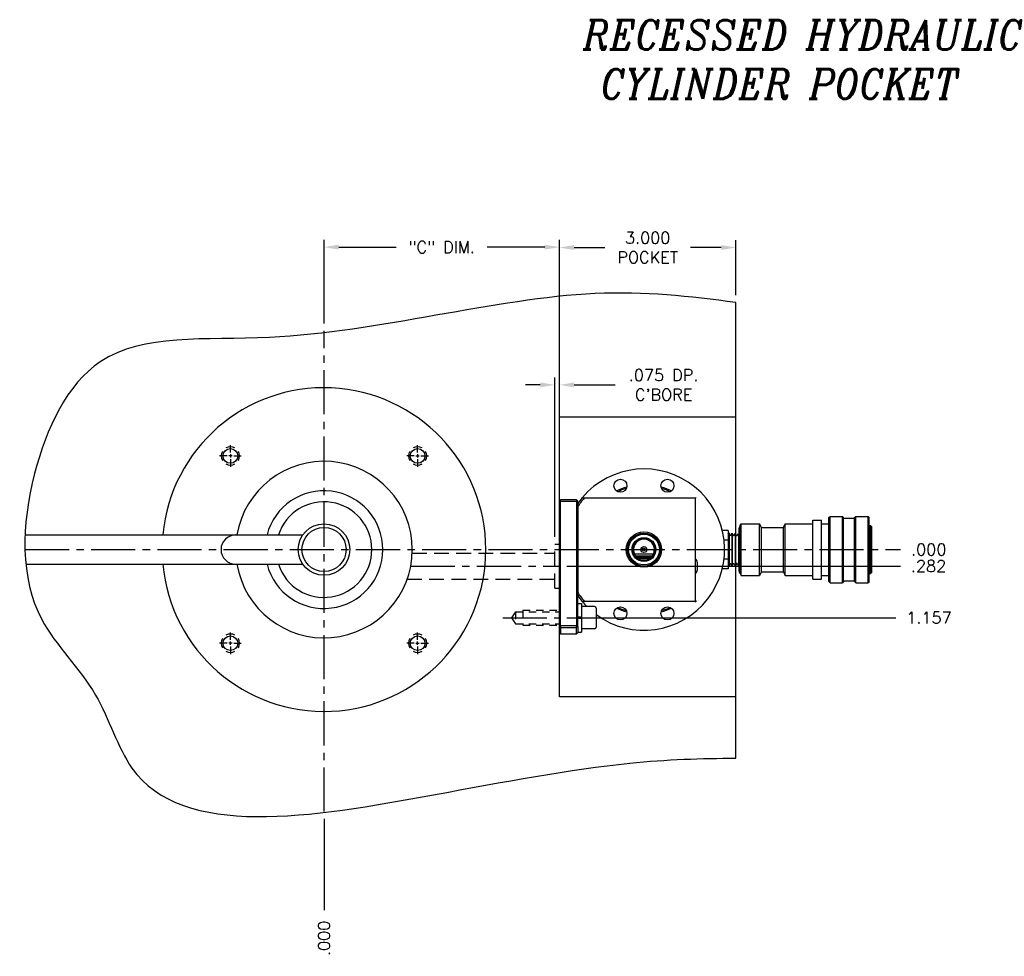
# Model space of a CAD drawing. Extents: x -79 to 56, y -28 to 58.
# Tile 22 of 23: x 14 to 31, y 37 to 53. Entities that reach past the tile are written whole.
import ezdxf

# ---------------------------------------------------------------- set-up
doc = ezdxf.new("R2010")
doc.units = 0
doc.header["$MEASUREMENT"] = 0
for name, pattern in [('CENTER2', [1.125, 0.75, -0.125, 0.125, -0.125]), ('HIDDEN', [0.375, 0.25, -0.125]), ('HIDDEN2', [0.1875, 0.125, -0.0625])]:
    doc.linetypes.add(name, pattern=pattern)
doc.layers.get('DEFPOINTS').update_dxf_attribs({"linetype": 'CONTINUOUS'})
for name, color, linetype in [('BORE_HIDDEN', 1, 'HIDDEN'), ('CP_TAPS_CENTER', 1, 'CENTER2'), ('CP_TAPS_HIDDEN', 1, 'HIDDEN2'), ('DIMENSIONS', 4, 'CONTINUOUS'), ('DSCV_BORE_CENTER', 22, 'CENTER2'), ('DSCV_BORE_SOLID', 1, 'CONTINUOUS'), ('HYD_FITTING', 4, 'CONTINUOUS'), ('NP_SHAPE_SOLID', 6, 'CONTINUOUS'), ('SCV200_BORE_TAPS_SOLID', 1, 'CONTINUOUS'), ('SCV_HYD_CYL_SHAPE', 3, 'CONTINUOUS')]:
    doc.layers.add(name, color=color, linetype=linetype)
doc.layers.add('Visible (ANSI)', color=7, linetype='CONTINUOUS', lineweight=50)
doc.styles.add('ITALIC', font='italic.shx')
doc.styles.add('ROMANS', font='romans.shx')
doc.dimstyles.new('CATALOG', dxfattribs={"dimscale": 2, "dimtxt": 0.1, "dimasz": 0.125, "dimexe": 0.0625, "dimexo": 0.0625, "dimgap": 0.09, "dimtad": 0, "dimtih": 1, "dimtoh": 1, "dimdec": 3, "dimzin": 4, "dimdsep": 46, "dimtxsty": 'ROMANS', "dimcen": 0, "dimclrd": 256, "dimclre": 256, "dimclrt": 256, "dimadec": 0, "dimazin": 0, "dimtfac": 0.7, "dimtdec": 3, "dimtofl": 0, "dimtmove": 0, "dimatfit": 3, "dimfxl": 1, "dimtolj": 1, "dimtzin": 4, "dimlwd": -1, "dimlwe": -1, "dimarcsym": 0})

# ---------------------------------------------------------------- blocks, each defined once
blk = doc.blocks.new('*D42')
at = {"layer": 'DEFPOINTS', "color": 0}
for p in [(23.284, 49.218), (19.284, 47.794), (23.284, 46.329)]:
    blk.add_point(p, dxfattribs=at)
at = {"layer": 'DIMENSIONS'}
for p, q in [((19.284, 47.919), (19.284, 49.343)), ((19.534, 49.218), (20.509, 49.218)), ((23.034, 49.218), (22.059, 49.218)), ((23.284, 46.454), (23.284, 49.343))]:
    blk.add_line(p, q, dxfattribs=at)
for points in [[(19.534, 49.26), (19.534, 49.177), (19.284, 49.218)], [(23.034, 49.26), (23.034, 49.177), (23.284, 49.218)]]:
    blk.add_solid(points, dxfattribs=at)
at = {"layer": 'DIMENSIONS', "insert": (21.284, 49.218), "char_height": 0.2, "attachment_point": 5, "style": 'ROMANS'}
blk.add_mtext('\\A1;"C" DIM.', dxfattribs=at)
blk = doc.blocks.new('*D43')
at = {"layer": 'DEFPOINTS', "color": 0}
for p in [(19.284, 44.079), (28.703, 44.079), (29.081, 44.079)]:
    blk.add_point(p, dxfattribs=at)
at = {"layer": 'DIMENSIONS'}
blk.add_line((28.828, 44.079), (29.081, 44.079), dxfattribs=at)
at = {"layer": 'DIMENSIONS', "insert": (29.561, 44.079), "char_height": 0.2, "attachment_point": 5, "style": 'ROMANS'}
blk.add_mtext('\\A1;.000 ', dxfattribs=at)
blk = doc.blocks.new('*D44')
at = {"layer": 'DEFPOINTS', "color": 0}
for p in [(19.284, 44.079), (23.284, 42.922), (28.999, 42.922)]:
    blk.add_point(p, dxfattribs=at)
at = {"layer": 'DIMENSIONS'}
blk.add_line((23.409, 42.922), (28.999, 42.922), dxfattribs=at)
at = {"layer": 'DIMENSIONS', "insert": (29.565, 42.922), "char_height": 0.2, "attachment_point": 5, "style": 'ROMANS'}
blk.add_mtext('\\A1;1.157 ', dxfattribs=at)
blk = doc.blocks.new('*D45')
at = {"layer": 'DEFPOINTS', "color": 0}
for p in [(19.284, 44.079), (23.284, 43.797), (29.078, 43.799)]:
    blk.add_point(p, dxfattribs=at)
at = {"layer": 'DIMENSIONS'}
for p, q in [((23.409, 43.797), (28.078, 43.797)), ((28.078, 43.797), (28.578, 43.799)), ((28.578, 43.799), (29.078, 43.799))]:
    blk.add_line(p, q, dxfattribs=at)
at = {"layer": 'DIMENSIONS', "insert": (29.558, 43.799), "char_height": 0.2, "attachment_point": 5, "style": 'ROMANS'}
blk.add_mtext('\\A1;.282 ', dxfattribs=at)
blk = doc.blocks.new('*D46')
at = {"layer": 'DEFPOINTS', "color": 0}
for p in [(19.284, 44.079), (19.284, 39.627), (19.284, 37.953)]:
    blk.add_point(p, dxfattribs=at)
at = {"layer": 'DIMENSIONS'}
blk.add_line((19.284, 39.502), (19.284, 37.953), dxfattribs=at)
at = {"layer": 'DIMENSIONS', "insert": (19.284, 37.473), "char_height": 0.2, "attachment_point": 5, "rotation": 90, "style": 'ROMANS'}
blk.add_mtext('\\A1;.000 ', dxfattribs=at)
blk = doc.blocks.new('*D47')
at = {"layer": 'DEFPOINTS', "color": 0}
for p in [(23.209, 46.877), (23.209, 44.173), (23.284, 44.173)]:
    blk.add_point(p, dxfattribs=at)
at = {"layer": 'DIMENSIONS'}
for p, q in [((22.959, 46.877), (22.709, 46.877)), ((23.209, 44.298), (23.209, 47.002)), ((23.284, 44.298), (23.284, 47.002)), ((23.534, 46.877), (24.232, 46.877))]:
    blk.add_line(p, q, dxfattribs=at)
for points in [[(22.959, 46.919), (22.959, 46.836), (23.209, 46.877)], [(23.534, 46.919), (23.534, 46.836), (23.284, 46.877)]]:
    blk.add_solid(points, dxfattribs=at)
at = {"layer": 'DIMENSIONS', "insert": (25.055, 46.877), "char_height": 0.2, "attachment_point": 5, "style": 'ROMANS'}
blk.add_mtext("\\A1;.075 DP.\\PC'BORE", dxfattribs=at)
blk = doc.blocks.new('*D55')
at = {"layer": 'DEFPOINTS', "color": 0}
for p in [(26.284, 49.211), (26.284, 48.277), (23.284, 46.329)]:
    blk.add_point(p, dxfattribs=at)
at = {"layer": 'DIMENSIONS'}
for p, q in [((23.284, 46.454), (23.284, 49.336)), ((23.534, 49.211), (24.056, 49.211)), ((26.034, 49.211), (25.511, 49.211)), ((26.284, 48.402), (26.284, 49.336))]:
    blk.add_line(p, q, dxfattribs=at)
for points in [[(23.534, 49.253), (23.534, 49.169), (23.284, 49.211)], [(26.034, 49.253), (26.034, 49.169), (26.284, 49.211)]]:
    blk.add_solid(points, dxfattribs=at)
at = {"layer": 'DIMENSIONS', "insert": (24.784, 49.211), "char_height": 0.2, "attachment_point": 5, "style": 'ROMANS'}
blk.add_mtext('\\A1;3.000 \\PPOCKET', dxfattribs=at)

msp = doc.modelspace()

# ---------------------------------------------------------------- linework, layer by layer
at = {"layer": 'BORE_HIDDEN'}
for p, q in [((20.7825, 44.0154), (23.2089, 44.0154)), ((23.2089, 44.1729), (23.2839, 44.1729)), ((23.2089, 43.4209), (23.2089, 44.1729)), ((20.6979, 43.5784), (23.2089, 43.5784)), ((23.2089, 43.4209), (23.2839, 43.4209))]:
    msp.add_line(p, q, dxfattribs=at)
at = {"layer": 'CP_TAPS_CENTER'}
msp.add_line((22.3201, 42.9219), (23.2839, 42.9219), dxfattribs=at)
at = {"layer": 'CP_TAPS_HIDDEN'}
for p, q in [((22.5389, 43.0239), (22.4709, 42.9219)), ((22.5389, 43.0239), (23.2839, 43.0239)), ((22.5389, 43.0239), (22.5389, 42.8199)), ((22.6639, 43.0469), (23.2839, 43.0469)), ((22.6639, 43.0469), (22.6639, 42.7969)), ((22.4709, 42.9219), (22.5389, 42.8199)), ((22.5389, 42.8199), (23.2839, 42.8199)), ((22.6639, 42.7969), (23.2839, 42.7969))]:
    msp.add_line(p, q, dxfattribs=at)
at = {"layer": 'DSCV_BORE_CENTER'}
for p, q in [((19.2839, 39.6273), (19.2839, 47.7936)), ((14.2018, 44.0789), (28.7029, 44.0789)), ((20.7571, 43.7969), (23.2839, 43.7969))]:
    msp.add_line(p, q, dxfattribs=at)
at = {"layer": 'DSCV_BORE_SOLID'}
for p, q in [((14.204, 44.3289), (18.9248, 44.3289)), ((14.2172, 43.8289), (18.9248, 43.8289))]:
    msp.add_line(p, q, dxfattribs=at)
for radius in [0.4375, 0.3752]:
    msp.add_circle((19.2839, 44.0789), radius, dxfattribs=at)
for centre, radius, start, end in [((19.2839, 44.0789), 2.75, 185.21591, 174.78409), ((19.2839, 44.0789), 1.5, 189.59407, 170.40593), ((19.2839, 44.0789), 1.0005, 194.47012, 165.52988), ((19.2839, 44.0789), 0.8125, 197.92021, 162.07979), ((17.7839, 44.0789), 0.25, 90, 270)]:
    msp.add_arc(centre, radius, start, end, dxfattribs=at)
at = {"layer": 'HYD_FITTING'}
for p, q in [((26.356, 44.4868), (26.371, 44.5168)), ((26.371, 43.6411), (26.371, 44.5168)), ((26.371, 44.5168), (26.686, 44.5168)), ((26.686, 43.6411), (26.686, 44.5168)), ((26.716, 44.4543), (26.686, 44.5168)), ((27.091, 44.4543), (27.121, 44.5168)), ((27.121, 43.6411), (27.121, 44.5168)), ((27.121, 44.5168), (27.591, 44.5168)), ((27.591, 43.5786), (27.591, 44.5793)), ((27.591, 44.5793), (27.741, 44.5793)), ((27.741, 43.5786), (27.741, 44.5793)), ((27.741, 44.5168), (27.8635, 44.5168)), ((27.8635, 44.6218), (27.8835, 44.6418)), ((27.8635, 43.5361), (27.8635, 44.6218)), ((27.8835, 43.5161), (27.8835, 44.6418)), ((27.8835, 44.6418), (28.0935, 44.6418)), ((28.0935, 43.5161), (28.0935, 44.6418)), ((28.1135, 44.6218), (28.0935, 44.6418)), ((28.1135, 43.5361), (28.1135, 44.6218)), ((28.1135, 44.6105), (28.301, 44.6105)), ((28.301, 44.6218), (28.321, 44.6418)), ((28.301, 43.5361), (28.301, 44.6218)), ((28.321, 43.5161), (28.321, 44.6418)), ((28.321, 44.6418), (28.531, 44.6418)), ((28.531, 43.5161), (28.531, 44.6418)), ((28.551, 44.6218), (28.531, 44.6418)), ((28.551, 43.5361), (28.551, 44.6218)), ((26.151, 44.4037), (26.0518, 44.4037)), ((26.151, 44.4037), (26.151, 44.2413)), ((26.151, 44.3448), (26.1596, 44.358)), ((26.1596, 44.358), (26.1596, 43.7998)), ((26.1665, 44.3577), (26.1596, 44.358)), ((26.1665, 44.3577), (26.1665, 43.8002)), ((26.1823, 44.3267), (26.1665, 44.3577)), ((26.1961, 44.326), (26.2151, 44.3551)), ((26.2151, 44.3551), (26.2151, 43.8027)), ((26.222, 44.3548), (26.2151, 44.3551)), ((26.222, 44.3548), (26.222, 43.8031)), ((26.2378, 44.3238), (26.222, 44.3548)), ((26.2516, 44.3231), (26.2705, 44.3522)), ((26.2705, 44.3522), (26.2705, 43.8056)), ((26.2775, 44.3519), (26.2705, 44.3522)), ((26.2775, 44.3519), (26.2775, 43.806)), ((26.2932, 44.3209), (26.2775, 44.3519)), ((26.3071, 44.3202), (26.326, 44.3493)), ((26.326, 44.3493), (26.326, 43.8085)), ((26.3329, 44.3489), (26.326, 44.3493)), ((26.3329, 44.3489), (26.3329, 43.8089)), ((26.341, 44.3332), (26.3329, 44.3489)), ((26.341, 44.3502), (26.356, 44.4868)), ((26.341, 44.4142), (26.341, 44.4439)), ((26.341, 44.3715), (26.341, 44.4142)), ((26.341, 44.3502), (26.341, 44.3715)), ((26.341, 43.8077), (26.341, 44.3502)), ((26.356, 43.6711), (26.356, 44.4868)), ((26.716, 43.7036), (26.716, 44.4543)), ((26.716, 44.4543), (27.091, 44.4543)), ((27.091, 43.7036), (27.091, 44.4543)), ((28.551, 44.4855), (28.571, 44.4855)), ((28.571, 43.6723), (28.571, 44.4855)), ((28.591, 44.4655), (28.571, 44.4855)), ((28.591, 43.6923), (28.591, 44.4655)), ((26.151, 44.2413), (26.0812, 44.2413)), ((26.151, 44.2413), (26.151, 43.9165)), ((26.151, 43.9165), (26.0812, 43.9165)), ((26.151, 43.9165), (26.151, 43.7542)), ((26.151, 43.7542), (26.0518, 43.7542)), ((26.151, 43.8131), (26.1596, 43.7998)), ((26.1665, 43.8002), (26.1596, 43.7998)), ((26.1823, 43.8311), (26.1665, 43.8002)), ((26.1961, 43.8318), (26.2151, 43.8027)), ((26.222, 43.8031), (26.2151, 43.8027)), ((26.2378, 43.834), (26.222, 43.8031)), ((26.2516, 43.8347), (26.2705, 43.8056)), ((26.2775, 43.806), (26.2705, 43.8056)), ((26.2932, 43.8369), (26.2775, 43.806)), ((26.3071, 43.8377), (26.326, 43.8085)), ((26.3329, 43.8089), (26.326, 43.8085)), ((26.341, 43.8246), (26.3329, 43.8089)), ((26.341, 43.8077), (26.356, 43.6711)), ((26.341, 43.7864), (26.341, 43.8077)), ((26.341, 43.7436), (26.341, 43.7864)), ((26.341, 43.7139), (26.341, 43.7436)), ((26.716, 43.7036), (26.686, 43.6411)), ((26.716, 43.7036), (27.091, 43.7036)), ((27.091, 43.7036), (27.121, 43.6411)), ((28.551, 43.6723), (28.571, 43.6723)), ((28.591, 43.6923), (28.571, 43.6723)), ((26.356, 43.6711), (26.371, 43.6411)), ((26.371, 43.6411), (26.686, 43.6411)), ((27.121, 43.6411), (27.591, 43.6411)), ((27.591, 43.5786), (27.741, 43.5786)), ((27.741, 43.6411), (27.8635, 43.6411)), ((27.8635, 43.5361), (27.8835, 43.5161)), ((27.8835, 43.5161), (28.0935, 43.5161)), ((28.1135, 43.5361), (28.0935, 43.5161)), ((28.1135, 43.5473), (28.301, 43.5473)), ((28.301, 43.5361), (28.321, 43.5161)), ((28.321, 43.5161), (28.531, 43.5161)), ((28.551, 43.5361), (28.531, 43.5161))]:
    msp.add_line(p, q, dxfattribs=at)
for centre, radius, start, end in [((26.401, 44.4439), 0.06, 139.16696, 180), ((26.1894, 44.3304), 0.00802, 207.00034, 327.00034), ((26.2449, 44.3275), 0.00802, 207.00034, 327.00034), ((26.3004, 44.3246), 0.00802, 207.00034, 327.00034), ((26.3004, 43.8333), 0.00802, 32.99966, 152.99966), ((26.1894, 43.8275), 0.00802, 32.99966, 152.99966), ((26.2449, 43.8304), 0.00802, 32.99966, 152.99966), ((26.401, 43.7139), 0.06, 180, 220.83304)]:
    msp.add_arc(centre, radius, start, end, dxfattribs=at)
for points, knots in [([(26.341, 44.4142), (26.341, 44.4226), (26.341, 44.4312), (26.3429, 44.4546), (26.3455, 44.4692), (26.3554, 44.4822)], [0.51107928, 0.51107928, 0.51107928, 0.51107928, 0.558615, 0.558615, 0.64147025, 0.64147025, 0.64147025, 0.64147025]), ([(26.3554, 43.6757), (26.3455, 43.6886), (26.3429, 43.7032), (26.341, 43.7266), (26.341, 43.7352), (26.341, 43.7436)], [0.29834745, 0.29834745, 0.29834745, 0.29834745, 0.3812153, 0.3812153, 0.42868952, 0.42868952, 0.42868952, 0.42868952])]:
    msp.add_open_spline(points, degree=3, knots=knots, dxfattribs=at)
for points in [[(26.3413, 44.353), (26.341, 44.3592), (26.341, 44.3654), (26.341, 44.3715)], [(26.341, 43.7864), (26.341, 43.7925), (26.341, 43.7986), (26.3413, 43.8048)]]:
    msp.add_open_spline(points, degree=3, dxfattribs=at)
at = {"layer": 'NP_SHAPE_SOLID'}
for p, q in [((26.2839, 40.535), (26.2839, 48.2766)), ((23.2839, 41.5789), (23.2839, 46.3289)), ((26.2839, 46.3289), (23.2839, 46.3289)), ((26.2839, 41.5789), (23.2839, 41.5789))]:
    msp.add_line(p, q, dxfattribs=at)
msp.add_open_spline([(26.2839, 48.2766), (25.5042, 48.3845), (23.137, 48.6331), (19.0756, 47.431), (15.365, 47.8449), (14.1674, 45.2987), (14.0939, 43.0256), (15.4844, 41.7442), (16.2441, 39.042), (20.3659, 39.7544), (24.1844, 40.4845), (25.6943, 40.5318), (26.2839, 40.535)], degree=3, knots=[0.6627253, 0.6627253, 0.6627253, 0.6627253, 2.9893644, 7.7645372, 10.5673684, 12.7728509, 15.2563215, 16.828227, 18.2150379, 23.0361226, 25.8193025, 27.5671629, 27.5671629, 27.5671629, 27.5671629], dxfattribs=at)
at = {"layer": 'SCV200_BORE_TAPS_SOLID'}
for p, q in [((17.6929, 45.7262), (17.6929, 45.8543)), ((20.8749, 45.7262), (20.8749, 45.8543)), ((17.6929, 45.698), (17.6929, 45.6418)), ((20.8749, 45.698), (20.8749, 45.6418)), ((17.6366, 45.6699), (17.5085, 45.6699)), ((17.721, 45.6699), (17.6647, 45.6699)), ((17.6929, 45.6137), (17.6929, 45.4855)), ((17.7491, 45.6699), (17.8772, 45.6699)), ((20.8186, 45.6699), (20.6905, 45.6699)), ((20.8467, 45.6699), (20.903, 45.6699)), ((20.8749, 45.6137), (20.8749, 45.4855)), ((20.9311, 45.6699), (21.0592, 45.6699)), ((17.6929, 42.5442), (17.6929, 42.6723)), ((20.8749, 42.5442), (20.8749, 42.6723)), ((17.6929, 42.4598), (17.6929, 42.516)), ((20.8749, 42.4598), (20.8749, 42.516)), ((17.6366, 42.4879), (17.5085, 42.4879)), ((17.721, 42.4879), (17.6647, 42.4879)), ((17.6929, 42.4317), (17.6929, 42.3035)), ((17.7491, 42.4879), (17.8772, 42.4879)), ((20.8186, 42.4879), (20.6905, 42.4879)), ((20.8467, 42.4879), (20.903, 42.4879)), ((20.8749, 42.4317), (20.8749, 42.3035)), ((20.9311, 42.4879), (21.0592, 42.4879))]:
    msp.add_line(p, q, dxfattribs=at)
for centre in [(17.6929, 45.6699), (20.8749, 45.6699), (17.6929, 42.4879), (20.8749, 42.4879)]:
    msp.add_circle(centre, 0.125, dxfattribs=at)
for centre, start, end in [((17.6929, 45.6699), 149.99993, 209.99992), ((17.6929, 45.6699), 60.00001, 119.99999), ((17.6929, 45.6699), 330, 30), ((20.8749, 45.6699), 150, 210), ((20.8749, 45.6699), 60.00001, 119.99999), ((20.8749, 45.6699), 330.00008, 30.00007), ((17.6929, 45.6699), 240, 300), ((20.8749, 45.6699), 240, 300), ((17.6929, 42.4879), 150.00008, 210.00007), ((17.6929, 42.4879), 60, 120), ((17.6929, 42.4879), 330, 30), ((20.8749, 42.4879), 150, 210), ((20.8749, 42.4879), 60, 120), ((20.8749, 42.4879), 329.99993, 29.99992), ((17.6929, 42.4879), 240.00001, 299.99999), ((20.8749, 42.4879), 240.00001, 299.99999)]:
    msp.add_arc(centre, 0.1562, start, end, dxfattribs=at)
at = {"layer": 'SCV_HYD_CYL_SHAPE'}
for p, q in [((23.3039, 44.9219), (23.2839, 44.9019)), ((23.3039, 44.9019), (23.2839, 44.9019)), ((23.3039, 44.9019), (23.3039, 44.9219)), ((23.5759, 44.9219), (23.3039, 44.9219)), ((23.3039, 42.7813), (23.3039, 44.9019)), ((23.3039, 44.9019), (23.5759, 44.9019)), ((23.5759, 44.9219), (23.5759, 44.9019)), ((23.5959, 44.9019), (23.5759, 44.9219)), ((23.5959, 44.9019), (23.5759, 44.9019)), ((23.5759, 44.9019), (23.5759, 42.7813)), ((23.5959, 44.8431), (23.5959, 44.9019)), ((25.5959, 44.9539), (23.706, 44.9539)), ((25.5959, 44.9539), (25.6059, 44.9639)), ((25.5959, 43.2039), (25.5959, 44.9539)), ((23.5959, 44.8069), (23.5959, 43.3509)), ((24.5636, 43.9844), (24.5589, 43.9844)), ((24.559, 43.9843), (24.5637, 43.9843)), ((24.5603, 44.0039), (24.8815, 44.0039)), ((24.5756, 43.9725), (24.5665, 43.9725)), ((24.57, 43.9676), (24.5804, 43.9676)), ((24.5836, 43.9644), (24.5777, 43.9703)), ((24.8581, 43.9644), (24.5836, 43.9644)), ((24.6051, 43.9429), (24.5836, 43.9644)), ((24.8397, 43.9339), (24.602, 43.9339)), ((24.8366, 43.9429), (24.6051, 43.9429)), ((24.6139, 43.9249), (24.8278, 43.9249)), ((24.8581, 43.9644), (24.8366, 43.9429)), ((24.864, 43.9703), (24.8581, 43.9644)), ((24.8613, 43.9676), (24.8717, 43.9676)), ((24.8752, 43.9725), (24.8661, 43.9725)), ((24.878, 43.9843), (24.8827, 43.9843)), ((24.8828, 43.9844), (24.8781, 43.9844)), ((25.6254, 43.8649), (25.6254, 43.7289)), ((23.5959, 42.7739), (23.5959, 43.3147)), ((23.706, 43.2039), (25.5959, 43.2039)), ((23.5959, 43.1654), (23.6579, 43.1654)), ((23.6579, 43.1654), (23.6579, 42.9343)), ((23.8829, 43.1094), (23.6579, 43.1094)), ((23.9079, 43.0844), (23.9079, 42.7594)), ((23.5959, 42.9343), (23.6579, 42.9343)), ((23.6579, 42.9095), (23.5959, 42.9095)), ((23.6579, 42.9343), (23.6579, 42.9095)), ((23.6579, 42.9095), (23.6579, 42.6784)), ((23.3039, 42.7813), (23.3039, 42.7528)), ((23.5759, 42.7813), (23.3039, 42.7813)), ((23.3039, 42.7528), (23.3039, 42.6469)), ((23.3039, 42.7528), (23.5759, 42.7528)), ((23.5759, 42.7528), (23.5759, 42.7813)), ((23.5759, 42.6469), (23.5759, 42.7528)), ((23.5959, 42.7739), (23.5959, 42.6669)), ((23.5959, 42.6784), (23.6579, 42.6784)), ((23.8829, 42.7344), (23.6579, 42.7344)), ((23.2839, 42.6669), (23.3039, 42.6469)), ((23.3039, 42.6469), (23.5759, 42.6469)), ((23.5959, 42.6669), (23.5759, 42.6469))]:
    msp.add_line(p, q, dxfattribs=at)
for centre, radius in [((24.3209, 45.1635), 0.1105), ((25.1209, 45.1635), 0.1105), ((24.7209, 44.0789), 0.301), ((24.7209, 44.0789), 0.281), ((24.7209, 44.0789), 0.2615), ((24.7209, 44.0789), 0.2025), ((24.7209, 44.0789), 0.1875), ((24.7209, 44.0789), 0.05), ((24.7209, 44.0789), 0.0234), ((24.3209, 42.9943), 0.1105), ((25.1209, 42.9943), 0.1105)]:
    msp.add_circle(centre, radius, dxfattribs=at)
for centre, radius, start, end in [((24.7209, 44.0789), 1.37, 233.59916, 139.7604), ((24.7209, 44.0789), 1.1, 105.4026, 115.08564), ((24.7209, 44.0789), 1.08, 106.13003, 114.35821), ((24.7209, 44.0789), 1.1, 64.91436, 74.5974), ((24.7209, 44.0789), 1.08, 65.64179, 73.86997), ((24.7209, 44.0789), 1.37, 140.30608, 145.20187), ((24.7209, 44.0789), 1.34, 139.23296, 147.09287), ((24.7209, 44.0789), 0.1872, 333.0843, 206.9157), ((24.7209, 44.0789), 0.1772, 334.96757, 205.03243), ((25.5624, 43.8649), 0.063, 0, 57.8765), ((25.5624, 43.7289), 0.063, 302.1235, 0), ((24.7209, 44.0789), 1.34, 212.90713, 220.76704), ((24.7209, 44.0789), 1.37, 214.79813, 219.69392), ((24.7209, 44.0789), 1.37, 220.2396, 225.04519), ((23.8829, 43.0844), 0.025, 0, 90), ((24.7209, 44.0789), 1.1, 244.91436, 254.5974), ((24.7209, 44.0789), 1.08, 245.64179, 253.86997), ((24.7209, 44.0789), 1.1, 285.4026, 295.08564), ((24.7209, 44.0789), 1.08, 286.13003, 294.35821), ((23.8829, 42.7594), 0.025, 270, 0)]:
    msp.add_arc(centre, radius, start, end, dxfattribs=at)
for start_param, end_param in [(1.9415759, 2.1614856), (4.1216997, 4.3416094)]:
    msp.add_ellipse((24.7209, 44.0665), major_axis=(0, 0.1728), ratio=0.9974193, start_param=start_param, end_param=end_param, dxfattribs=at)
for points, knots in [([(23.6667, 44.9539), (23.6667, 44.9539), (23.6669, 44.9542), (23.6678, 44.9553), (23.6684, 44.956), (23.6699, 44.9578), (23.6709, 44.959), (23.673, 44.9614), (23.6741, 44.9627), (23.6751, 44.9639)], [0.088832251, 0.088832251, 0.088832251, 0.088832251, 0.09906468, 0.09906468, 0.109297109, 0.109297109, 0.121234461, 0.121234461, 0.133171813, 0.133171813, 0.133171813, 0.133171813]), ([(24.5592, 43.9844), (24.5588, 43.9852), (24.5583, 43.9859), (24.5553, 43.9913), (24.5539, 43.9942), (24.5539, 43.9942)], [0.620675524, 0.620675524, 0.620675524, 0.620675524, 0.632534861, 0.632534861, 0.720605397, 0.720605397, 0.720605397, 0.720605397]), ([(24.8878, 43.9942), (24.8878, 43.9942), (24.8864, 43.9913), (24.8834, 43.9859), (24.8829, 43.9852), (24.8825, 43.9844)], [0.240201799, 0.240201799, 0.240201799, 0.240201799, 0.328272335, 0.328272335, 0.340131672, 0.340131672, 0.340131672, 0.340131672]), ([(23.6751, 43.1939), (23.6741, 43.1951), (23.673, 43.1964), (23.6709, 43.1989), (23.6699, 43.2), (23.6684, 43.2018), (23.6678, 43.2026), (23.6669, 43.2036), (23.6667, 43.2039), (23.6667, 43.2039)], [0.044534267, 0.044534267, 0.044534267, 0.044534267, 0.056471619, 0.056471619, 0.068408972, 0.068408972, 0.0786414, 0.0786414, 0.088873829, 0.088873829, 0.088873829, 0.088873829])]:
    msp.add_open_spline(points, degree=3, knots=knots, dxfattribs=at)
for points, weights in [([(23.706, 44.9539), (23.6865, 44.9539), (23.6667, 44.9539)], [1, 1.00010513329, 1]), ([(23.5959, 44.8431), (23.5959, 44.8249), (23.5959, 44.8069)], [1.00008670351, 1.00013319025, 1]), ([(24.5539, 43.9942), (24.5661, 43.982), (24.5777, 43.9703)], [1, 1.01484789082, 1.02121105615]), ([(24.864, 43.9703), (24.8756, 43.982), (24.8878, 43.9942)], [1.02121105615, 1.01484789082, 1]), ([(23.5959, 43.3509), (23.5959, 43.333), (23.5959, 43.3147)], [1, 1.00013319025, 1.00008670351]), ([(23.6667, 43.2039), (23.6865, 43.2039), (23.706, 43.2039)], [1, 1.00010513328, 1])]:
    msp.add_rational_spline(points, weights, degree=2, dxfattribs=at)
for points in [[(23.2839, 42.7739), (23.2905, 42.7764), (23.2972, 42.7788), (23.3039, 42.7813)], [(23.3039, 42.7528), (23.2972, 42.7598), (23.2905, 42.7669), (23.2839, 42.7739)], [(23.5759, 42.7813), (23.5825, 42.7788), (23.5892, 42.7764), (23.5959, 42.7739)], [(23.5959, 42.7739), (23.5892, 42.7669), (23.5825, 42.7598), (23.5759, 42.7528)]]:
    msp.add_open_spline(points, degree=3, dxfattribs=at)
at = {"layer": 'Visible (ANSI)'}
msp.add_line((25.5959, 43.2039), (25.6059, 43.1939), dxfattribs=at)

# ---------------------------------------------------------------- texts
at = {"layer": 'DIMENSIONS', "insert": (23.6873, 53.0742), "char_height": 0.5, "width": 35.1429, "attachment_point": 1, "style": 'ITALIC'}
msp.add_mtext('RECESSED HYDRAULIC\\P CYLINDER POCKET', dxfattribs=at)

# ---------------------------------------------------------------- dimensions: what is measured, and where the dimension line sits
at = {"layer": 'DIMENSIONS'}
dim = msp.add_linear_dim(base=(23.2839, 49.2185), p1=(19.2839, 47.7936), p2=(23.2839, 46.3289), text='"C" DIM.', dimstyle='CATALOG', override={"dimpost": ' '}, dxfattribs=at)
dim.commit()
dim.dimension.update_dxf_attribs({"geometry": '*D42', "text_midpoint": (21.2839, 49.2185)})
for base, p1, p2, text, picture, middle in [((26.2839, 49.2112), (23.2839, 46.3289), (26.2839, 48.2766), '<>\\PPOCKET', '*D55', (24.7839, 49.2112)), ((23.2089, 46.8775), (23.2839, 44.1729), (23.2089, 44.1729), "<>DP.\\PC'BORE", '*D47', (25.0551, 46.8775))]:
    dim = msp.add_linear_dim(base=base, p1=p1, p2=p2, text=text, dimstyle='CATALOG', override={"dimpost": ' '}, dxfattribs=at)
    dim.commit()
    dim.dimension.update_dxf_attribs({"geometry": picture, "text_midpoint": middle, "dimtype": 160})
for feature_location, offset, dtype, origin, picture, middle in [((28.7028728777, 44.0789205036), (0.37798893, 0), 0, (19.2838529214, 44.0789205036), '*D43', (29.5608618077, 44.0789205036)), ((19.2838529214, 39.6273069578), (0, -1.6741392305), 1, (19.2838529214, 44.0789205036), '*D46', (19.2838529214, 37.4731677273)), ((23.2839, 42.9219), (5.7153, 0), 0, (19.2839, 44.0789), '*D44', (29.5649, 42.9219)), ((23.2839, 43.7969), (5.7938, 0.0018), 0, (19.2839, 44.0789), '*D45', (29.5577, 43.7987))]:
    dim = msp.add_ordinate_dim(feature_location=feature_location, offset=offset, dtype=dtype, origin=origin, dimstyle='CATALOG', override={"dimpost": ' '}, dxfattribs=at)
    dim.commit()
    dim.dimension.update_dxf_attribs({"geometry": picture, "text_midpoint": middle})

doc.saveas('drawing.dxf')
